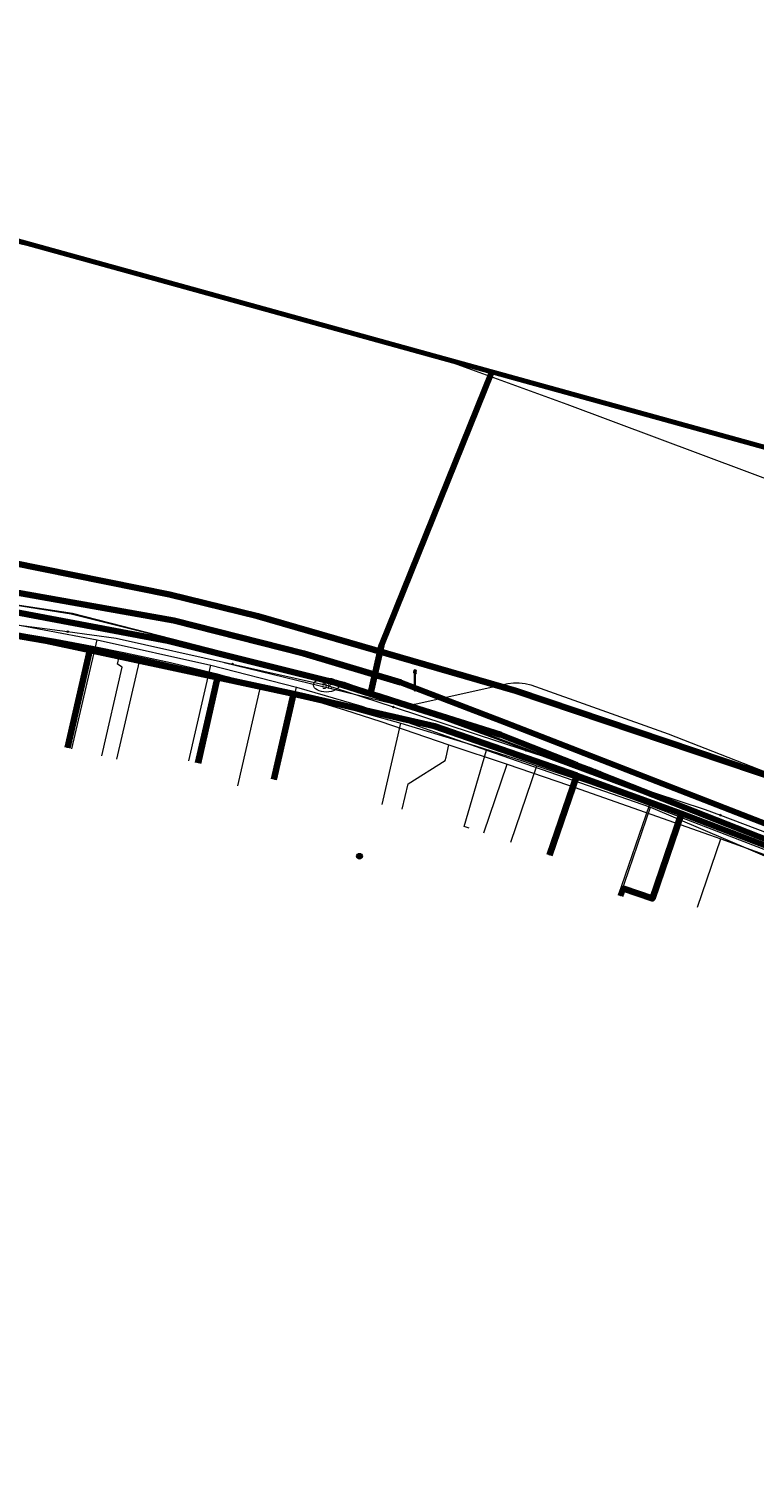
# Model space of a CAD drawing. Extents: x 152558 to 154479, y 462974 to 463683.
# Tile 112 of 256: x 153045 to 153073, y 463628 to 463683. Entities that reach past the tile are written whole.
import ezdxf
from ezdxf.enums import TextEntityAlignment as Align
from ezdxf.lldxf.tags import DXFTag

# ---------------------------------------------------------------- set-up
doc = ezdxf.new("R2010")
doc.units = 0
doc.header["$LTSCALE"] = 0.2
doc.layers.get('0').update_dxf_attribs({"linetype": 'CONTINUOUS'})
for name, color, linetype, lineweight in [('B-RO-KL-DATA_COAXIAAL_17_ZIGGO BV-G', 90, 'KL-DATA-N', 18), ('B-RO-KL-DATA_COAXIAAL_7_ZIGGO BV-G', 90, 'KL-DATA-N', 18), ('B-RO-KL-DATA_DUCT_ZIGGO BV-G', 90, 'CONTINUOUS', 100), ('B-RO-KL-DATA_EUROFIBER NEDERLAND BV-G', 90, 'KL-DATA-N', 18), ('B-RO-KL-DATA_HULPSTUK_KPN BV-S', 90, 'CONTINUOUS', 25), ('B-RO-KL-DATA_KABELBED_KPN BV-G', 90, 'CONTINUOUS', 100), ('B-RO-KL-DATA_KABELBED_ZIGGO BV-G', 90, 'CONTINUOUS', 100), ('B-RO-KL-DATA_MANTELBUIS_ZIGGO BV-G', 90, 'CONTINUOUS', 100), ('B-RO-KL-DATA_REGGEFIBER OPERATOR BV-G', 90, 'KL-DATA-N', 18), ('B-RO-KL-DATA_STEDIN NETBEHEER BV-G', 90, 'KL-DATA-N', 18), ('B-RO-KL-ET_LS_400 V_STEDIN NETBEHEER BV-G', 190, 'KL-LS-N', 18), ('B-RO-KL-ET_LS_GEMEENTE AMERSFOORT-S', 190, 'CONTINUOUS', 25), ('B-RO-KL-GAS_LD_PE_32_0.1 BAR_STEDIN NETBEHEER BV-G', 50, 'KL-GAS-LD-N', 18), ('B-RO-KL-GAS_LD_PVC_160_0.1 BAR_STEDIN NETBEHEER BV-G', 50, 'KL-GAS-LD-N', 18), ('B-RO-KL-WATER_150_VITENS-G', 170, 'KL-WATER-N', 18), ('B-RO-KL-WATER_HULPSTUK_VITENS-S', 170, 'CONTINUOUS', 25), ('B-RO-KL-WATER_VITENS-S', 170, 'CONTINUOUS', 25), ('B-RO-OG-INFO_ORIENTATIEPOLYGOON-GV', 7, 'CONTINUOUS', 70), ('B-RO-OG-INFO_ZIGGO BV-G', 7, 'CONTINUOUS', 18)]:
    doc.layers.add(name, color=color, linetype=linetype, lineweight=lineweight)
doc.styles.add('NLCS-ISO', font='NLCS-ISO.ttf')
tags = doc.linetypes.add('KL-DATA-N', pattern='A,4,-1,[101,NLCS.SHX,S=0.5,R=0,X=0,Y=0],-1,4,-1,["D",Standard,S=1,R=0,X=-0.25,Y=-0.5],-1.5', length=12.5).pattern_tags.tags
tags[18] = DXFTag(74, 10)
tags = doc.linetypes.add('KL-GAS-LD-N', pattern='A,4,-1,[69,NLCS.SHX,S=0.5,R=0,X=0,Y=0],-1,4,-1,["L",Standard,S=1,R=0,X=0.25,Y=-0.5],-2', length=13).pattern_tags.tags
tags[18] = DXFTag(74, 10)
tags = doc.linetypes.add('KL-LS-N', pattern='A,4,-1,[103,NLCS.SHX,S=0.75,R=0,X=0,Y=0],-1,4,-1,["L",Standard,S=1,R=0,X=0,Y=-0.5],-2', length=13).pattern_tags.tags
tags[18] = DXFTag(74, 10)
doc.linetypes.add('KL-WATER-N', pattern='A,7,-0.5,[168,NLCS.SHX,S=0.75,R=0,X=0.75,Y=0],-2', length=9.5)

# ---------------------------------------------------------------- blocks, each defined once
blk = doc.blocks.new('SKL-WATER_BRANDKRAAN_BRANDPUT-SO')
at = {"color": 0, "linetype": 'ByBlock', "lineweight": 18}
blk.add_ellipse((0, 0), major_axis=(2.5, 0), ratio=0.54, dxfattribs=at)
at = {"color": 0, "linetype": 'ByBlock', "lineweight": 18, "style": 'NLCS-ISO'}
blk.add_text('bk', height=1.5, dxfattribs=at).set_placement((0.16, 0), align=Align.MIDDLE_CENTER)
blk = doc.blocks.new('SKL-WTB_HULP_OVERIG-SO')
at = {"color": 0, "linetype": 'ByBlock', "lineweight": 18}
for points in [[(-0.14, 0.14), (0.14, -0.14)], [(0.14, 0.14), (-0.14, -0.14)]]:
    blk.add_lwpolyline(points, dxfattribs=at)
at = {"color": 0, "linetype": 'ByBlock', "lineweight": 18, "style": 'NLCS-ISO', "flags": 1}
for tag, p in [('TYPE', (1.5, 0)), ('OMSCHRIJVING', (1.5, -3)), ('LABEL', (1.5, -1.5))]:
    blk.add_attdef(tag, p, '', height=1, dxfattribs=at)
blk = doc.blocks.new('SKL-WTB_HULP_MOF-SO')
at = {"linetype": 'ByBlock', "lineweight": 18}
h = blk.add_hatch(color=0, dxfattribs=at)
h.dxf.hatch_style = 1
h.paths.add_polyline_path([(-0.5625, 0, 1), (0.5625, 0, 1)])
at = {"color": 0, "linetype": 'ByBlock', "lineweight": 18}
blk.add_circle((0, 0), 0.5625, dxfattribs=at)
at = {"color": 0, "linetype": 'ByBlock', "lineweight": 18, "style": 'NLCS-ISO', "flags": 1}
for tag, p in [('TYPE', (1.5, 0)), ('OMSCHRIJVING', (1.5, -3)), ('LABEL', (1.5, -1.5))]:
    blk.add_attdef(tag, p, '', height=1, dxfattribs=at)
blk = doc.blocks.new('SKL-ET_LS_MAST-SO')
for p, q in [((-0.05, 2.07), (0.05, 2.07)), ((-0.05, -2), (0.05, -2))]:
    blk.add_line(p, q)
for points in [[(-0.18, 1.76), (-0.22, 1.76), (-0.22, 1.84), (-0.18, 1.84), (-0.18, 1.79)], [(-0.18, 1.49), (-0.22, 1.49), (-0.22, 1.57), (-0.18, 1.57), (-0.18, 1.52)], [(-0.18, 1.79), (-0.05, 1.79)], [(-0.18, 1.76), (-0.05, 1.76)], [(-0.18, 1.52), (-0.05, 1.52)], [(-0.18, 1.49), (-0.05, 1.49)], [(-0.05, -2), (-0.05, 2.07)], [(0.05, -2), (0.05, 2.07)], [(0.18, 1.92), (0.05, 1.92)], [(0.18, 1.89), (0.05, 1.89)], [(0.18, 1.66), (0.05, 1.66)], [(0.18, 1.63), (0.05, 1.63)], [(0.18, 1.39), (0.05, 1.39)], [(0.18, 1.36), (0.05, 1.36)], [(0.18, 1.89), (0.22, 1.89), (0.22, 1.97), (0.18, 1.97), (0.18, 1.92)], [(0.18, 1.63), (0.22, 1.63), (0.22, 1.71), (0.18, 1.71), (0.18, 1.66)], [(0.18, 1.36), (0.22, 1.36), (0.22, 1.44), (0.18, 1.44), (0.18, 1.39)]]:
    blk.add_lwpolyline(points)

msp = doc.modelspace()

# ---------------------------------------------------------------- linework, layer by layer
at = {"layer": 'B-RO-KL-DATA_COAXIAAL_17_ZIGGO BV-G', "flags": 128}
msp.add_lwpolyline([(153160.016, 463588.509), (153159.218, 463588.664), (153159.199, 463588.566), (153159.167, 463588.403), (153158.909, 463587.097), (153158.866, 463586.877), (153157.308, 463578.986), (153157.296, 463578.988), (153157.067, 463579.034), (153156.817, 463579.084), (153151.914, 463580.054), (153151.244, 463580.186), (153151.03, 463580.228), (153151.095, 463580.542), (153151.136, 463580.742), (153151.344, 463580.701), (153151.942, 463583.771), (153152.64, 463587.358), (153152.645, 463587.386), (153154.022, 463594.355), (153155.253, 463600.593), (153155.216, 463600.6), (153155.538, 463602.168), (153158.885, 463618.455), (153157.938, 463618.814), (153157.763, 463618.88), (153157.758, 463618.882), (153154.011, 463620.303), (153153.73, 463620.409), (153144.478, 463624.001), (153139.625, 463625.885), (153139.441, 463625.956), (153134.037, 463628.036), (153132.731, 463628.539), (153122.855, 463632.34), (153122.758, 463632.09), (153119.632, 463633.301), (153119.727, 463633.546), (153112.624, 463636.304), (153112.527, 463636.054), (153112.246, 463636.163), (153111.757, 463636.64), (153111.158, 463637.226), (153104.683, 463639.638), (153099.058, 463641.733), (153097.654, 463642.256), (153095.211, 463643.166), (153095.179, 463643.064), (153094.01, 463643.517), (153090.734, 463644.785), (153084.809, 463647.079), (153079.428, 463649.162), (153075.435, 463650.707), (153072.718, 463651.759), (153070.344, 463652.652), (153069.041, 463653.142), (153066.3, 463654.118), (153063.215, 463655.216), (153060.805, 463656.024), (153055.349, 463657.279), (153055.057, 463657.346), (153052.416, 463657.909), (153047.476, 463658.962), (153045.781, 463659.323), (153039.816, 463660.345), (153038.302, 463660.518), (153034.515, 463660.95), (153030.771, 463661.662), (153029.51, 463661.902), (153026.598, 463662.456), (153025.807, 463662.606), (153022.86, 463662.421), (153016.207, 463661.917), (153010.568, 463661.49), (153009.717, 463661.426), (153008.897, 463676.179), (153011.629, 463677.639), (153011.189, 463681.119), (153011.053, 463682.194)], dxfattribs=at)
at = {"layer": 'B-RO-KL-DATA_COAXIAAL_7_ZIGGO BV-G', "flags": 128}
for points in [[(153046.608, 463655.188), (153047.476, 463658.962), (153052.416, 463657.909), (153055.057, 463657.346), (153055.349, 463657.279), (153060.805, 463656.024), (153063.215, 463655.216), (153066.3, 463654.118), (153069.041, 463653.142), (153070.344, 463652.652), (153072.718, 463651.759), (153075.435, 463650.707), (153079.428, 463649.162), (153084.809, 463647.079), (153090.734, 463644.785), (153094.01, 463643.517), (153095.179, 463643.064), (153095.832, 463642.811), (153097.326, 463642.232), (153096.195, 463638.908), (153095.264, 463639.273)], [(153046.608, 463655.188), (153047.476, 463658.962), (153052.416, 463657.909), (153055.057, 463657.346), (153055.349, 463657.279), (153060.805, 463656.024), (153063.215, 463655.216), (153066.3, 463654.118), (153069.041, 463653.142), (153070.344, 463652.652), (153072.718, 463651.759), (153075.435, 463650.707), (153079.428, 463649.162), (153084.809, 463647.079), (153090.734, 463644.785), (153094.01, 463643.517), (153095.179, 463643.064), (153095.832, 463642.811), (153097.326, 463642.232), (153096.195, 463638.908), (153095.264, 463639.273)], [(153046.608, 463655.188), (153047.476, 463658.962), (153052.416, 463657.909), (153055.057, 463657.346), (153055.349, 463657.279), (153060.805, 463656.024), (153063.215, 463655.216), (153066.3, 463654.118), (153069.041, 463653.142), (153070.344, 463652.652), (153072.718, 463651.759), (153075.435, 463650.707), (153079.428, 463649.162), (153084.809, 463647.079), (153090.734, 463644.785), (153094.01, 463643.517), (153095.179, 463643.064), (153095.832, 463642.811), (153097.326, 463642.232), (153096.195, 463638.908), (153095.264, 463639.273)], [(153046.608, 463655.188), (153047.476, 463658.962), (153052.416, 463657.909), (153055.057, 463657.346), (153055.349, 463657.279), (153060.805, 463656.024), (153063.215, 463655.216), (153066.3, 463654.118), (153069.041, 463653.142), (153070.344, 463652.652), (153072.718, 463651.759), (153075.435, 463650.707), (153079.428, 463649.162), (153084.809, 463647.079), (153090.734, 463644.785), (153094.01, 463643.517), (153095.179, 463643.064), (153095.832, 463642.811), (153097.326, 463642.232), (153096.195, 463638.908), (153095.264, 463639.273)], [(153046.608, 463655.188), (153047.476, 463658.962), (153052.416, 463657.909), (153055.057, 463657.346), (153055.349, 463657.279), (153060.805, 463656.024), (153063.215, 463655.216), (153066.3, 463654.118), (153069.041, 463653.142), (153070.344, 463652.652), (153072.718, 463651.759), (153075.435, 463650.707), (153079.428, 463649.162), (153084.809, 463647.079), (153090.734, 463644.785), (153094.01, 463643.517), (153095.179, 463643.064), (153095.832, 463642.811), (153097.326, 463642.232), (153096.195, 463638.908), (153095.264, 463639.273)], [(153065.252, 463651.037), (153066.3, 463654.118), (153069.041, 463653.142), (153070.344, 463652.652), (153072.718, 463651.759), (153075.435, 463650.707), (153079.428, 463649.162), (153084.809, 463647.079), (153090.734, 463644.785), (153094.01, 463643.517), (153095.179, 463643.064), (153095.832, 463642.811), (153097.326, 463642.232), (153096.195, 463638.908), (153095.264, 463639.273)], [(153067.993, 463649.467), (153068.09, 463649.751), (153069.226, 463649.365), (153070.344, 463652.652), (153072.718, 463651.759), (153075.435, 463650.707), (153079.428, 463649.162), (153084.809, 463647.079), (153090.734, 463644.785), (153094.01, 463643.517), (153095.179, 463643.064), (153095.832, 463642.811), (153097.326, 463642.232), (153096.195, 463638.908), (153095.264, 463639.273)]]:
    msp.add_lwpolyline(points, dxfattribs=at)
at = {"layer": 'B-RO-KL-DATA_DUCT_ZIGGO BV-G', "flags": 128}
for points in [[(153063.011, 463669.724), (153058.755, 463659.162), (153058.323, 463657.282), (153058.668, 463657.173), (153059.47, 463656.92)], [(153058.755, 463659.162), (153063.011, 463669.724)], [(152984.568, 463655.317), (152995.094, 463659.083), (152996.415, 463659.681), (152998.38, 463659.928), (153003.332, 463660.942), (153009.717, 463661.426), (153016.207, 463661.917), (153025.807, 463662.606), (153026.598, 463662.456), (153029.51, 463661.902), (153030.771, 463661.662), (153034.515, 463660.95), (153038.302, 463660.518), (153039.816, 463660.345), (153045.781, 463659.323), (153047.476, 463658.962), (153052.416, 463657.909), (153055.349, 463657.279), (153060.805, 463656.024), (153066.3, 463654.118), (153070.344, 463652.652), (153075.435, 463650.707)], [(152984.568, 463655.317), (152995.094, 463659.083), (152996.415, 463659.681), (152998.38, 463659.928), (153003.332, 463660.942), (153009.717, 463661.426), (153016.207, 463661.917), (153025.807, 463662.606), (153026.598, 463662.456), (153029.51, 463661.902), (153030.771, 463661.662), (153034.515, 463660.95), (153038.302, 463660.518), (153039.816, 463660.345), (153045.781, 463659.323), (153047.476, 463658.962), (153052.416, 463657.909), (153055.349, 463657.279), (153060.805, 463656.024), (153066.3, 463654.118), (153070.344, 463652.652), (153075.435, 463650.707)], [(153075.435, 463650.707), (153070.344, 463652.652), (153066.3, 463654.118), (153060.805, 463656.024), (153055.349, 463657.279), (153052.416, 463657.909), (153047.476, 463658.962), (153045.781, 463659.323), (153039.816, 463660.345), (153038.302, 463660.518), (153034.515, 463660.95), (153030.771, 463661.662), (153029.51, 463661.902), (153026.598, 463662.456), (153025.807, 463662.606), (153016.207, 463661.917), (153009.717, 463661.426), (153003.332, 463660.942), (152998.38, 463659.928), (152996.415, 463659.681), (152995.094, 463659.083), (152984.568, 463655.317)], [(153075.435, 463650.707), (153070.344, 463652.652), (153066.3, 463654.118), (153060.805, 463656.024), (153055.349, 463657.279), (153052.416, 463657.909), (153047.476, 463658.962), (153045.781, 463659.323), (153039.816, 463660.345), (153038.302, 463660.518), (153034.515, 463660.95), (153030.771, 463661.662), (153029.51, 463661.902), (153026.598, 463662.456), (153025.807, 463662.606), (153016.207, 463661.917), (153009.717, 463661.426), (153003.332, 463660.942), (152998.38, 463659.928), (152996.415, 463659.681), (152995.094, 463659.083), (152984.568, 463655.317)], [(153058.668, 463657.173), (153058.323, 463657.282), (153056.985, 463657.704), (153050.495, 463659.331), (153043.92, 463660.567), (153037.283, 463661.406), (153029.51, 463661.902), (153026.598, 463662.456), (153026.631, 463662.044), (153021.432, 463661.64), (153010.196, 463660.678), (153009.434, 463660.613), (153008.291, 463660.515), (153007.37, 463660.549), (153007.258, 463660.2), (153007.155, 463660.406), (153007.033, 463660.562), (153004.263, 463660.666), (153003.381, 463660.555), (153003.332, 463660.942), (152998.38, 463659.928), (152996.415, 463659.681), (152995.094, 463659.083), (152984.568, 463655.317)], [(153007.958, 463660.955), (153007.52, 463660.777), (153007.37, 463660.549), (153008.291, 463660.515), (153009.434, 463660.613), (153010.196, 463660.678), (153021.432, 463661.64), (153026.631, 463662.044), (153026.598, 463662.456), (153029.51, 463661.902), (153030.771, 463661.662), (153034.515, 463660.95), (153038.302, 463660.518), (153039.816, 463660.345), (153045.781, 463659.323), (153047.476, 463658.962), (153052.416, 463657.909), (153055.349, 463657.279), (153060.805, 463656.024), (153066.3, 463654.118), (153070.344, 463652.652), (153075.435, 463650.707)], [(153075.435, 463650.707), (153070.344, 463652.652), (153066.3, 463654.118), (153060.805, 463656.024), (153055.349, 463657.279), (153052.416, 463657.909), (153047.476, 463658.962), (153045.781, 463659.323), (153039.816, 463660.345), (153038.302, 463660.518), (153034.515, 463660.95), (153030.771, 463661.662), (153029.51, 463661.902), (153026.598, 463662.456), (153026.631, 463662.044), (153021.432, 463661.64), (153010.196, 463660.678), (153009.434, 463660.613), (153008.291, 463660.515), (153007.37, 463660.549), (153007.52, 463660.777), (153007.958, 463660.955)], [(153075.435, 463650.707), (153070.344, 463652.652), (153066.3, 463654.118), (153060.805, 463656.024), (153055.349, 463657.279), (153052.416, 463657.909), (153047.476, 463658.962), (153045.781, 463659.323), (153039.816, 463660.345), (153038.302, 463660.518), (153034.515, 463660.95), (153030.771, 463661.662), (153029.51, 463661.902), (153026.598, 463662.456), (153026.631, 463662.044), (153021.432, 463661.64), (153010.196, 463660.678), (153009.434, 463660.613), (153008.291, 463660.515), (153007.37, 463660.549), (153007.52, 463660.777), (153007.958, 463660.955)], [(153075.435, 463650.707), (153070.344, 463652.652), (153066.3, 463654.118), (153060.805, 463656.024), (153055.349, 463657.279), (153052.416, 463657.909), (153047.476, 463658.962), (153045.781, 463659.323), (153039.816, 463660.345), (153038.302, 463660.518), (153034.515, 463660.95), (153030.771, 463661.662), (153029.51, 463661.902), (153026.598, 463662.456), (153026.631, 463662.044), (153021.432, 463661.64), (153010.196, 463660.678)], [(153094.049, 463643.599), (153067.211, 463654.171), (153067.166, 463654.189), (153066.982, 463654.261), (153066.958, 463654.271), (153066.933, 463654.281), (153066.752, 463654.353), (153066.653, 463654.392), (153066.308, 463654.528), (153066.296, 463654.533), (153066.262, 463654.547), (153066.246, 463654.553), (153066.21, 463654.567), (153063.365, 463655.692), (153059.47, 463656.92), (153058.668, 463657.173), (153058.323, 463657.282), (153056.985, 463657.704), (153050.495, 463659.331), (153043.92, 463660.567)], [(153043.92, 463660.567), (153050.495, 463659.331), (153056.985, 463657.704), (153058.323, 463657.282), (153058.668, 463657.173), (153059.47, 463656.92), (153063.365, 463655.692), (153066.21, 463654.567), (153066.246, 463654.553), (153066.262, 463654.547), (153066.296, 463654.533), (153066.308, 463654.528), (153066.653, 463654.392), (153066.752, 463654.353), (153066.933, 463654.281), (153066.958, 463654.271), (153066.982, 463654.261), (153067.166, 463654.189), (153067.211, 463654.171), (153094.049, 463643.599)], [(153094.049, 463643.599), (153067.211, 463654.171), (153067.166, 463654.189), (153066.982, 463654.261), (153066.958, 463654.271), (153066.933, 463654.281), (153066.752, 463654.353), (153066.653, 463654.392), (153066.308, 463654.528), (153066.296, 463654.533), (153066.262, 463654.547), (153066.246, 463654.553), (153066.21, 463654.567), (153063.365, 463655.692), (153059.47, 463656.92)]]:
    msp.add_lwpolyline(points, dxfattribs=at)
at = {"layer": 'B-RO-KL-DATA_EUROFIBER NEDERLAND BV-G', "flags": 128}
msp.add_lwpolyline([(153121.5, 463384.9), (153118.7, 463385.3), (153112.3, 463387), (153111.1, 463387.4), (153110.2, 463388.1), (153110.6, 463390.3), (153112.1, 463396.3), (153113.1, 463402.8), (153113.3, 463406.2), (153112.9, 463407.3), (153112.9, 463413.6), (153112, 463421.3), (153109.9, 463428.3), (153107.1, 463435.7), (153103.8, 463442.4), (153099.1, 463449.1), (153096, 463452.3), (153095, 463454.7), (153091.2, 463458.4), (153090.7, 463459.4), (153088.4, 463461), (153067.9, 463474.2), (153053.1, 463483.3), (153038.5, 463492.6), (153043.8, 463501), (153043.8, 463501.4), (153037.9, 463505.5), (153029.7, 463510.5), (153009.1, 463523.3), (153002.1, 463528), (152977.7, 463543.5), (152974.3, 463546.2), (152971.2, 463550.5), (152969, 463555.7), (152968.3, 463559.4), (152966.8, 463570.2), (152964.1, 463591.5), (152962.6, 463604.2), (152960.9, 463617.6), (152960.6, 463619.3), (152959.2, 463630.8), (152957.4, 463644.6), (152957.3, 463646.4), (152961.1, 463649), (152966, 463650.4), (152979, 463654.6), (152994.9, 463659.6), (152998.1, 463658.9), (153005.8, 463659.7), (153008.3, 463661), (153013.2, 463661.1), (153014.8, 463661.3), (153017.6, 463662.4), (153026.3, 463662.8), (153030.7, 463662.6), (153037.6, 463661.8), (153046.8, 463660.4), (153057.3, 463657.7), (153068.9, 463653.5), (153083.7, 463647.9), (153094.5, 463643.5), (153097.3, 463642.9), (153103.9, 463640.4), (153111.5, 463636.9), (153126.6, 463631.2), (153152.7, 463621), (153154.4, 463620.5), (153156.3, 463619.7), (153157.9, 463618.3), (153158.4, 463617.1), (153158, 463614.3), (153158, 463614), (153158.3, 463613.7), (153163.5, 463612.2), (153164.6, 463612.6), (153165.6, 463614.8), (153167, 463615.6), (153168.6, 463615.3), (153187.9, 463610), (153271.4, 463587.6), (153289.4, 463583), (153318.1, 463575.1), (153319.2, 463574.9), (153319.4, 463573.8), (153318.8, 463570), (153319.2, 463569.4), (153320, 463569.1), (153326.4, 463567.3), (153327, 463568.4), (153327.6, 463571.1), (153329, 463572.2), (153329.4, 463572.2), (153356.9, 463564.7), (153365.6, 463562.5), (153366, 463562.5), (153368.7, 463561.9), (153371.2, 463561), (153372.2, 463560.9), (153381.9, 463558.3), (153386.8, 463556.9), (153429.8, 463545.3), (153435.7, 463543.5), (153486.6, 463529.8), (153500.6, 463525.9), (153520.2, 463521), (153578.3, 463505.3), (153611.1, 463496.7), (153617.8, 463494.8), (153679.4, 463478.2), (153685.9, 463476.3), (153687.1, 463475), (153687.5, 463473.8), (153686.8, 463471.6), (153686.4, 463469.8), (153686.8, 463469.3), (153687.4, 463470.1), (153687.5, 463472.1), (153692.084, 463495.773)], dxfattribs=at)
at = {"layer": 'B-RO-KL-DATA_KABELBED_KPN BV-G', "flags": 128}
for points in [[(153081.305, 463651.544), (153063.948, 463657.396), (153053.971, 463660.286), (153050.558, 463661.119), (153041.934, 463662.866), (153039.253, 463663.194), (153035.691, 463663.63), (153031.149, 463664.186), (153026.12, 463664.649), (153015.932, 463663.455), (153007.611, 463661.766), (153007.558, 463661.755), (153006.049, 463661.62), (153005.745, 463661.593), (153005.603, 463661.562), (153004.938, 463661.415), (153000.013, 463660.327)], [(153039.036, 463662.193), (153050.717, 463660.111), (153055.745, 463658.834), (153059.496, 463657.717), (153063.527, 463656.166), (153074.79, 463651.793), (153085.027, 463647.819), (153092.331, 463644.983), (153093.976, 463644.342)]]:
    msp.add_lwpolyline(points, dxfattribs=at)
at = {"layer": 'B-RO-KL-DATA_KABELBED_ZIGGO BV-G', "flags": 128}
for points in [[(153063.011, 463669.724), (153058.755, 463659.162), (153058.323, 463657.282)], [(153058.323, 463657.282), (153056.985, 463657.704), (153050.495, 463659.331), (153043.92, 463660.567), (153037.283, 463661.406), (153029.51, 463661.902)], [(153038.302, 463660.518), (153039.816, 463660.345), (153045.781, 463659.323), (153047.476, 463658.962)], [(153046.608, 463655.188), (153047.476, 463658.962)], [(153047.476, 463658.962), (153052.416, 463657.909)], [(153051.656, 463654.602), (153052.416, 463657.909)], [(153055.349, 463657.279), (153052.416, 463657.909)], [(153054.586, 463653.961), (153055.349, 463657.279)], [(153066.3, 463654.118), (153060.805, 463656.024), (153055.349, 463657.279)], [(153058.668, 463657.173), (153058.323, 463657.282)], [(153059.47, 463656.92), (153058.668, 463657.173)], [(153066.21, 463654.567), (153063.365, 463655.692), (153059.47, 463656.92)], [(153065.252, 463651.037), (153066.3, 463654.118)], [(153066.246, 463654.553), (153066.21, 463654.567)], [(153066.296, 463654.533), (153066.262, 463654.547)], [(153070.344, 463652.652), (153066.3, 463654.118)], [(153066.653, 463654.392), (153066.308, 463654.528)], [(153066.752, 463654.353), (153066.653, 463654.392)], [(153066.933, 463654.281), (153066.752, 463654.353)], [(153066.958, 463654.271), (153066.933, 463654.281)], [(153066.958, 463654.271), (153066.982, 463654.261)], [(153066.982, 463654.261), (153067.166, 463654.189)], [(153067.166, 463654.189), (153067.211, 463654.171)], [(153067.211, 463654.171), (153094.049, 463643.599)], [(153067.993, 463649.467), (153068.09, 463649.751), (153069.226, 463649.365), (153070.344, 463652.652)], [(153075.435, 463650.707), (153070.344, 463652.652)]]:
    msp.add_lwpolyline(points, dxfattribs=at)
at = {"layer": 'B-RO-KL-DATA_MANTELBUIS_ZIGGO BV-G', "flags": 128}
msp.add_lwpolyline([(153058.755, 463659.162), (153063.011, 463669.724)], dxfattribs=at)
at = {"layer": 'B-RO-KL-DATA_REGGEFIBER OPERATOR BV-G', "flags": 128}
for points in [[(153140, 463381), (153138.4, 463380.7), (153121.4, 463384.1), (153118.7, 463385.3), (153117.1, 463385.7), (153112.3, 463387), (153111.1, 463387.4), (153110.2, 463388.1), (153110.6, 463390.3), (153112.1, 463396.3), (153112.9, 463401.5), (153113.1, 463402.8), (153113.3, 463406.2), (153112.9, 463407.3), (153112.9, 463411.3), (153112.9, 463413.6), (153112, 463421.3), (153109.9, 463428.3), (153107.4, 463434.8), (153107.1, 463435.7), (153103.8, 463442.4), (153103.5, 463442.9), (153099.1, 463449.1), (153096.6, 463452.6), (153095, 463454.7), (153092.7, 463456.9), (153091.2, 463458.4), (153090.7, 463459.4), (153088.4, 463461), (153082.5, 463464.8), (153082.1, 463465.1), (153076.7, 463468.6), (153069.4, 463473.2), (153067.6, 463473.8), (153060.6, 463478.7), (153053.1, 463483.3), (153044.5, 463488.8), (153038.5, 463492.6), (153038.9, 463493.3), (153043.2, 463500), (153043.8, 463501), (153043.8, 463501.4), (153040.5, 463503.7), (153037.9, 463505.5), (153029.7, 463510.5), (153009.1, 463523.3), (153002.1, 463528), (152991.4, 463534.8), (152977.7, 463543.5), (152974.3, 463546.2), (152971.2, 463550.5), (152969, 463555.7), (152968.3, 463559.4), (152966.8, 463570.2), (152966.5, 463572.7), (152966, 463577), (152965.4, 463581.3), (152964.9, 463585.6), (152964.4, 463589.9), (152964.1, 463591.5), (152962.6, 463604.2), (152960.7, 463618.5), (152960.6, 463619.3), (152959.1, 463631.7), (152958.8, 463633.6), (152957.4, 463644.6), (152957.4, 463645.5), (152957.3, 463646.4), (152957.8, 463646.6), (152959.3, 463646.9), (152959.9, 463647), (152960.4, 463646.6), (152960.4, 463646.9), (152960.4, 463648.3), (152961.1, 463649), (152966, 463650.4), (152979, 463654.6), (152994.9, 463659.6), (152996, 463659.4), (152998.1, 463658.9), (153003.5, 463659.5), (153005.8, 463659.7), (153008.3, 463661), (153013.2, 463661.1), (153014.8, 463661.3), (153017.6, 463662.4), (153026.3, 463662.8), (153030.8, 463662.5), (153037.6, 463661.8), (153046.8, 463660.4), (153057.3, 463657.7), (153063.3, 463655.5), (153083.7, 463647.9), (153094.5, 463643.5), (153096.2, 463643.1), (153097.3, 463642.9), (153098.1, 463642.6), (153103.9, 463640.4), (153106.4, 463639.2), (153113, 463636.4), (153130.3, 463629.7), (153146.5, 463623.4), (153152.7, 463621), (153154.4, 463620.5), (153156.3, 463619.7), (153156.6, 463619.4), (153157.9, 463618.3), (153158.4, 463617.1), (153158, 463614.3), (153158, 463614), (153158.3, 463613.7), (153163.5, 463612.2), (153164.6, 463612.6), (153165.6, 463614.8), (153167, 463615.6), (153168.6, 463615.3), (153187.9, 463610), (153209.5, 463604.2), (153244.2, 463594.8), (153247.7, 463593.9), (153272.9, 463587.2), (153287.4, 463583.5), (153310.9, 463577.1), (153318.1, 463575.1), (153319.2, 463574.9), (153319.4, 463573.8), (153319, 463571.1), (153318.8, 463570), (153319.2, 463569.4), (153320, 463569.1), (153325.9, 463567.4), (153326.4, 463567.3), (153326.7, 463567.9), (153327, 463568.4), (153327.6, 463571.1), (153329, 463572.2), (153329.4, 463572.2), (153331.9, 463571.6), (153353.8, 463565.6), (153365.6, 463562.5), (153366, 463562.5), (153368.7, 463561.9), (153371.2, 463561), (153372.2, 463560.9), (153381.9, 463558.3), (153386.8, 463556.9), (153387.6, 463556.7), (153411.5, 463550.2), (153432.6, 463544.5), (153435.7, 463543.5), (153444.9, 463541), (153459.6, 463537.1), (153486.6, 463529.8), (153494.7, 463527.5), (153500.6, 463525.9), (153520.2, 463521), (153536.3, 463516.6), (153578.3, 463505.3), (153611.1, 463496.7), (153617.8, 463494.8), (153629.3, 463491.7), (153642.5, 463488.1), (153659.8, 463483.5), (153679.4, 463478.2), (153685.9, 463476.3), (153687.1, 463475), (153687.5, 463473.8), (153686.8, 463471.8), (153686.8, 463471.6), (153686.4, 463469.8), (153686.8, 463469.3), (153687.4, 463470.1), (153687.5, 463472.1), (153692.127, 463495.761)], [(152960.424, 463646.613), (152960.382, 463646.919), (152960.387, 463648.292), (152961.093, 463648.992), (152966.016, 463650.43), (152979.009, 463654.613), (152994.903, 463659.601), (152995.976, 463659.401), (152998.14, 463658.941), (153003.532, 463659.463), (153005.83, 463659.668), (153008.27, 463660.96), (153013.193, 463661.138), (153014.831, 463661.305), (153017.634, 463662.448), (153025.807, 463662.758), (153030.781, 463662.546), (153037.643, 463661.815), (153046.75, 463660.369), (153057.305, 463657.727), (153063.331, 463655.537), (153083.706, 463647.908), (153094.482, 463643.49), (153096.195, 463643.148), (153097.349, 463642.934), (153098.13, 463642.589), (153103.892, 463640.37), (153106.377, 463639.166), (153113.02, 463636.364), (153130.264, 463629.722), (153146.511, 463623.357), (153152.661, 463620.953), (153154.379, 463620.501), (153156.348, 463619.651), (153156.645, 463619.428), (153157.921, 463618.302), (153158.37, 463617.084), (153157.95, 463614.251), (153157.964, 463613.964), (153158.254, 463613.73), (153163.497, 463612.211), (153164.556, 463612.642), (153165.61, 463614.792), (153166.976, 463615.553), (153168.62, 463615.346), (153187.887, 463609.995), (153209.539, 463604.216), (153244.237, 463594.807), (153247.694, 463593.874), (153272.928, 463587.202), (153287.371, 463583.473), (153310.915, 463577.068), (153318.147, 463575.14), (153319.16, 463574.891), (153319.36, 463573.785), (153318.965, 463571.075), (153318.834, 463569.999), (153319.216, 463569.358), (153320.047, 463569.065), (153325.92, 463567.433), (153326.396, 463567.308)], [(153038.669, 463660.89), (153042.959, 463660.267), (153047.755, 463659.37)], [(153046.783, 463655.148), (153047.755, 463659.37)], [(153047.755, 463659.37), (153052.152, 463658.387)], [(153051.3, 463654.689), (153052.152, 463658.387)], [(153052.152, 463658.387), (153055.465, 463657.533)], [(153054.641, 463653.953), (153055.465, 463657.533)], [(153055.465, 463657.533), (153057.996, 463656.802), (153062.804, 463655.099)], [(153062.139, 463652.087), (153061.941, 463652.155), (153062.804, 463655.099)], [(153062.804, 463655.099), (153069.145, 463652.9)], [(153067.977, 463649.473), (153069.145, 463652.9)], [(153069.145, 463652.9), (153074.074, 463650.791)]]:
    msp.add_lwpolyline(points, dxfattribs=at)
at = {"layer": 'B-RO-KL-DATA_STEDIN NETBEHEER BV-G', "flags": 128}
for points in [[(153047.027, 463674.144), (153040.906, 463675.585), (153026.618, 463677.734), (153026.215, 463663.554), (153011.266, 463663.258)], [(153086.351, 463660.906), (153084.622, 463661.362), (153076.368, 463664.567), (153065.928, 463668.463), (153060.828, 463670.328)]]:
    msp.add_lwpolyline(points, dxfattribs=at)
at = {"layer": 'B-RO-KL-ET_LS_400 V_STEDIN NETBEHEER BV-G', "flags": 128}
for points in [[(152992.385, 463658.146), (152996.347, 463660.086), (153008.222, 463661.312), (153011.979, 463661.324), (153013.733, 463661.33), (153015.002, 463661.334), (153017.98, 463661.344), (153020.27, 463661.351), (153021.227, 463661.414), (153023.625, 463661.575), (153024.74, 463661.65), (153026.356, 463661.759), (153030.041, 463661.409), (153033.58, 463661.024), (153036.76, 463660.639), (153037.845, 463660.5), (153039.304, 463660.361), (153040.708, 463660.206), (153043.126, 463659.885), (153044.543, 463659.669), (153046.142, 463659.396), (153047.58, 463659.127), (153048.852, 463658.867), (153050.592, 463658.485), (153052.35, 463658.061), (153052.764, 463657.956), (153052.775, 463657.953), (153054.082, 463657.608), (153056.016, 463657.058), (153057.324, 463656.661), (153058.721, 463656.212), (153061.36, 463655.314), (153063.613, 463654.555), (153065.978, 463653.744), (153071.436, 463651.828), (153071.867, 463651.674), (153074.843, 463650.6), (153076.47, 463650.004), (153077.267, 463649.709), (153080.638, 463648.449), (153082.225, 463647.847), (153086.236, 463646.3), (153088.845, 463645.275), (153089.064, 463645.188), (153089.283, 463645.101), (153090.567, 463644.589), (153099.578, 463641.389), (153105.716, 463639.182), (153106.675, 463641.699), (153106.818, 463641.644)], [(153048.546, 463658.43), (153048.61, 463658.707), (153048.852, 463658.867)], [(153052.663, 463658.497), (153059.186, 463656.903), (153059.52, 463656.852), (153059.802, 463656.852), (153060.094, 463656.895), (153063.641, 463657.677), (153063.857, 463657.701), (153064.075, 463657.701), (153064.304, 463657.675), (153064.528, 463657.623), (153069.832, 463655.737), (153095.343, 463645.755), (153104.245, 463642.251)], [(153047.936, 463654.883), (153048.724, 463658.312), (153048.546, 463658.43)], [(153052.237, 463657.574), (153052.35, 463658.061)], [(153051.559, 463654.629), (153052.237, 463657.574)], [(153061.248, 463654.827), (153061.36, 463655.314)], [(153059.556, 463652.823), (153059.78, 463653.798), (153061.218, 463654.698), (153061.248, 463654.827)], [(153062.71, 463651.903), (153063.613, 463654.555)], [(153070.968, 463649.032), (153071.867, 463651.674)]]:
    msp.add_lwpolyline(points, dxfattribs=at)
at = {"layer": 'B-RO-KL-GAS_LD_PE_32_0.1 BAR_STEDIN NETBEHEER BV-G', "flags": 128}
for points in [[(153048.521, 463654.748), (153049.429, 463658.697)], [(153053.199, 463653.726), (153054.091, 463657.604)], [(153058.776, 463653.002), (153059.498, 463656.14)], [(153063.751, 463651.548), (153064.757, 463654.502)], [(153067.92, 463649.493), (153069.107, 463652.977)]]:
    msp.add_lwpolyline(points, dxfattribs=at)
at = {"layer": 'B-RO-KL-GAS_LD_PVC_160_0.1 BAR_STEDIN NETBEHEER BV-G', "flags": 128}
msp.add_lwpolyline([(153015.447, 463662.099), (153016.149, 463662.146), (153019.143, 463662.234), (153021.608, 463662.149), (153021.909, 463662.139), (153022.245, 463662.127), (153022.772, 463662.109), (153025.146, 463661.96), (153026.347, 463661.884), (153030.541, 463661.556), (153033.559, 463661.264), (153034.973, 463661.107), (153037.712, 463660.761), (153038.408, 463660.664), (153040.674, 463660.329), (153043.537, 463659.858), (153046.86, 463659.233), (153049.429, 463658.697), (153052.015, 463658.115), (153052.956, 463657.883), (153054.091, 463657.604), (153056.894, 463656.873), (153059.498, 463656.14), (153062.39, 463655.269), (153064.208, 463654.683), (153064.757, 463654.502), (153066.807, 463653.809), (153068.597, 463653.174), (153069.107, 463652.977), (153071.693, 463651.979), (153076.237, 463650.226), (153078.122, 463649.498), (153080.475, 463648.59), (153082.138, 463647.948), (153086.096, 463646.42), (153086.256, 463646.358), (153090.598, 463644.683), (153098.04, 463641.865), (153106.757, 463638.565)], dxfattribs=at)
at = {"layer": 'B-RO-KL-WATER_150_VITENS-G', "flags": 128}
for points in [[(153015.02, 463662.089), (153016.742, 463662.195), (153020.263, 463662.412), (153021.775, 463662.324), (153022.425, 463662.286), (153026.328, 463662.058), (153030.327, 463661.824), (153033.964, 463661.347), (153040.588, 463660.477), (153046.615, 463659.685), (153048.493, 463659.438), (153052.991, 463658.432), (153056.619, 463657.62)], [(153056.619, 463657.62), (153057.417, 463657.358), (153059.204, 463656.771), (153064.328, 463655.088), (153071.268, 463652.809), (153071.853, 463652.589), (153075.575, 463651.19), (153078.315, 463650.16), (153082.367, 463648.637), (153087.189, 463646.824), (153093.882, 463644.308), (153106.33, 463639.436)]]:
    msp.add_lwpolyline(points, dxfattribs=at)
at = {"layer": 'B-RO-OG-INFO_ORIENTATIEPOLYGOON-GV', "flags": 128}
msp.add_lwpolyline([(152558, 463387), (153001, 463152), (154184, 462974), (154479, 462991), (154348, 463253), (154416, 463495), (154184, 463676), (154096, 463676), (153945, 463663), (153854, 463451), (153015, 463683), (152584, 463595)], close=True, dxfattribs=at)
at = {"layer": 'B-RO-OG-INFO_ZIGGO BV-G', "flags": 128}
msp.add_lwpolyline([(153058.755, 463659.162), (153063.011, 463669.724)], dxfattribs=at)

# ---------------------------------------------------------------- block references
at = {"layer": 'B-RO-KL-DATA_HULPSTUK_KPN BV-S', "xscale": 0.2, "yscale": 0.2, "zscale": 0.2}
msp.add_blockref('SKL-WTB_HULP_MOF-SO', (153057.9, 463651), dxfattribs=at)
at = {"layer": 'B-RO-KL-ET_LS_GEMEENTE AMERSFOORT-S', "xscale": 0.2, "yscale": 0.2, "zscale": 0.2}
msp.add_blockref('SKL-ET_LS_MAST-SO', (153060.042, 463657.799), dxfattribs=at)
at = {"layer": 'B-RO-KL-WATER_HULPSTUK_VITENS-S', "xscale": 0.2, "yscale": 0.2, "zscale": 0.2}
for p in [(153046.615, 463659.685), (153052.991, 463658.432), (153059.204, 463656.771), (153064.328, 463655.088), (153071.853, 463652.589)]:
    msp.add_blockref('SKL-WTB_HULP_OVERIG-SO', p, dxfattribs=at)
at = {"layer": 'B-RO-KL-WATER_VITENS-S', "xscale": 0.2, "yscale": 0.2, "zscale": 0.2}
msp.add_blockref('SKL-WATER_BRANDKRAAN_BRANDPUT-SO', (153056.619, 463657.62), dxfattribs=at)

doc.saveas('drawing.dxf')
